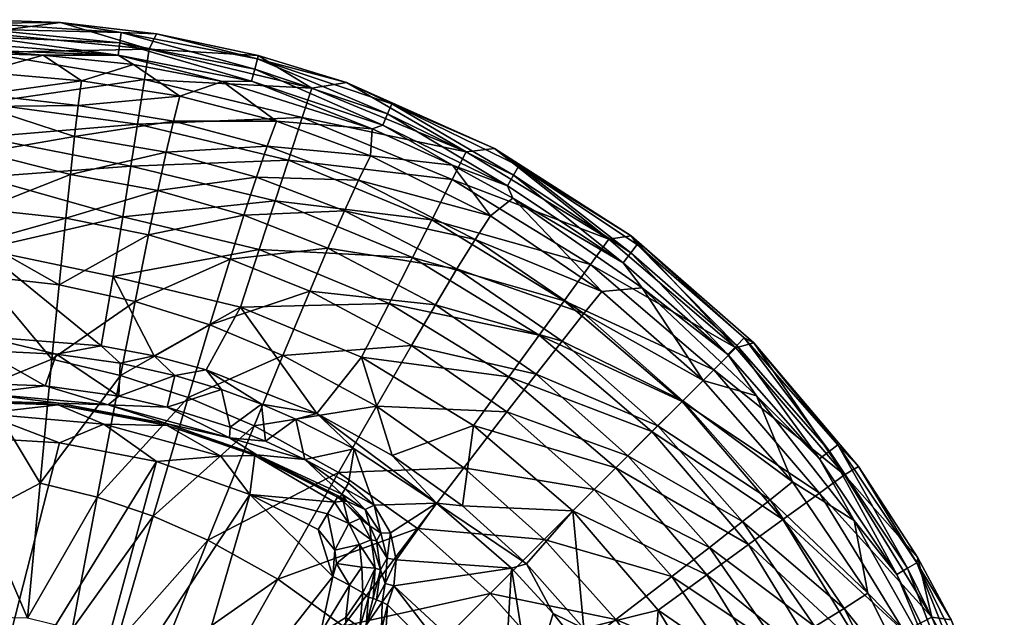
# Model space of a CAD drawing. Header units: millimetres. Extents: x -200 to 200, y -45 to 355.
# Tile 13 of 13: x 7 to 189, y 244 to 355. Entities that reach past the tile are written whole.
import ezdxf

# ---------------------------------------------------------------- set-up
doc = ezdxf.new("R2010")
doc.units = ezdxf.units.MM
doc.layers.add('UM_KLEO3_02_BODY1', color=7, linetype='CONTINUOUS')

msp = doc.modelspace()

# ---------------------------------------------------------------- meshes
at = {"layer": 'UM_KLEO3_02_BODY1'}
mesh = msp.add_polyface(dxfattribs=at)
corners = [(14.4079, 354.2422, -3.4725), (0, 354.7627, -3.4701), (0, 352.3637, -21.0137), (32.135, 352.1599, -3.4808), (30.7806, 349.3411, -24.3078), (0, 348.7262, -37.9127), (29.8845, 343.6833, -47.3648), (0, 339.322, -65.4906), (28.5838, 335.4713, -69.0756), (0, 333.0421, -78.4582), (0, 354.7128, -2.5128), (0, 354.111, -1.2134), (0, 352.9986, -0.3149), (25.5888, 352.4236, -1.173), (44.3309, 343.3539, -2.5321), (27.8679, 346.498, -2.5465), (25.0429, 348.225, -0.5467), (11.1922, 348.2014, -2.5543), (0, 348.5281, -2.5561), (0, 349.1114, -1.2488), (0, 350.2113, -0.3345), (0, 351.6125), (25.3331, 350.4546, -0.0354), (0, 345.0551, -16.7181), (0, 340.9195, -28.1716), (18.2658, 343.4501, -18.8767), (36.421, 340.6303, -19.0131), (0, 338.7075, -33.0153), (17.6628, 338.8808, -30.7217), (35.2415, 336.028, -30.9967), (0, 330.2419, -47.0011), (16.9841, 333.1761, -41.3895), (33.8983, 330.2687, -41.8089)]
mesh.append_faces([[corners[k] for k in face] for face in [(0, 1, 2, 2), (3, 0, 4, 4), (0, 2, 4, 4), (2, 5, 4, 4), (6, 4, 5, 5), (5, 7, 6, 6), (8, 6, 7, 7), (7, 9, 8, 8), (10, 1, 0, 0), (11, 10, 0, 0), (12, 11, 13, 13), (0, 13, 11, 11), (14, 15, 16, 16), (0, 3, 13, 13), (17, 18, 19, 19), (15, 17, 16, 16), (17, 19, 16, 16), (19, 20, 16, 16), (20, 21, 16, 16), (22, 16, 21, 21), (21, 12, 22, 22), (22, 12, 13, 13), (23, 18, 17, 17), (24, 23, 25, 25), (17, 25, 23, 23), (17, 15, 25, 25), (25, 15, 26, 26), (27, 24, 28, 28), (28, 24, 25, 25), (25, 26, 28, 28), (29, 28, 26, 26), (30, 27, 31, 31), (28, 31, 27, 27), (28, 29, 31, 31), (32, 31, 29, 29)]])
mesh = msp.add_polyface(dxfattribs=at)
corners = [(60.8033, 342.1333, -24.3078), (89.3288, 330.3176, -24.3078), (67.1771, 343.1247, -3.5062), (59.0331, 336.6853, -47.3648), (56.4638, 328.7779, -69.0756), (86.7282, 325.2137, -47.3648), (50.9074, 348.1648, -3.4929), (32.135, 352.1599, -3.4808), (30.7806, 349.3411, -24.3078), (29.8845, 343.6833, -47.3648), (28.5838, 335.4713, -69.0756), (27.3519, 327.6928, -84.1181), (73.9366, 335.2766, -0.5102), (71.945, 334.5908, -2.5014), (49.6738, 343.4074, -0.5305), (74.8054, 337.3887, -0.0481), (50.2529, 345.5956, -0.0407), (75.5568, 339.2187, -1.2455), (50.7588, 347.512, -1.2042), (44.3309, 343.3539, -2.5321), (25.0429, 348.225, -0.5467), (25.3331, 350.4546, -0.0354), (25.5888, 352.4236, -1.173), (27.8679, 346.498, -2.5465), (36.421, 340.6303, -19.0131), (54.2761, 336.0019, -19.1284), (71.6486, 329.6158, -19.2229), (35.2415, 336.028, -30.9967), (52.5537, 331.4132, -31.2294), (69.4229, 325.0888, -31.4199), (33.8983, 330.2687, -41.8089), (50.5694, 325.6731, -42.1638)]
mesh.append_faces([[corners[k] for k in face] for face in [(0, 1, 2, 2), (3, 4, 5, 5), (2, 6, 0, 0), (6, 7, 8, 8), (0, 6, 8, 8), (3, 0, 9, 9), (8, 9, 0, 0), (4, 3, 10, 10), (9, 10, 3, 3), (10, 11, 4, 4), (12, 13, 14, 14), (15, 12, 16, 16), (14, 16, 12, 12), (17, 15, 18, 18), (16, 18, 15, 15), (6, 2, 18, 18), (17, 18, 2, 2), (13, 19, 14, 14), (14, 19, 20, 20), (16, 14, 21, 21), (20, 21, 14, 14), (18, 16, 22, 22), (21, 22, 16, 16), (7, 6, 18, 18), (22, 7, 18, 18), (23, 19, 24, 24), (24, 19, 25, 25), (19, 13, 25, 25), (26, 25, 13, 13), (24, 25, 27, 27), (28, 27, 25, 25), (25, 26, 28, 28), (29, 28, 26, 26), (27, 28, 30, 30), (31, 30, 28, 28)]])
mesh = msp.add_polyface(dxfattribs=at)
corners = [(89.3288, 330.3176, -24.3078), (115.6547, 314.1851, -24.3078), (94.5319, 330.9727, -3.5316), (112.2877, 309.5508, -47.3648), (86.7282, 325.2137, -47.3648), (107.4006, 302.8243, -69.0756), (82.9535, 317.8055, -69.0756), (79.3782, 310.7885, -84.1181), (67.1771, 343.1247, -3.5062), (59.0331, 336.6853, -47.3648), (60.8033, 342.1333, -24.3078), (96.9271, 324.0339, -0.4914), (118.3205, 309.8203, -0.4782), (97.9411, 321.8025, -2.4736), (119.7274, 311.6596, -0.0613), (98.0745, 326.031, -0.0557), (120.9245, 313.2256, -1.3131), (99.0573, 327.7438, -1.2853), (119.8167, 314.8309, -3.5485), (86.8047, 327.8751, -2.4851), (73.9366, 335.2766, -0.5102), (74.8054, 337.3887, -0.0481), (75.5568, 339.2187, -1.2455), (71.945, 334.5908, -2.5014), (71.6486, 329.6158, -19.2229), (93.7811, 318.4879, -19.3163), (114.388, 304.5641, -19.3727), (69.4229, 325.0888, -31.4199), (90.9522, 314.1196, -31.6083), (66.8291, 319.4406, -42.4543), (87.6062, 308.7043, -42.7415), (111.0395, 300.4445, -31.7217), (83.6464, 302.0986, -52.845), (63.7888, 312.5188, -52.4777)]
mesh.append_faces([[corners[k] for k in face] for face in [(0, 1, 2, 2), (3, 1, 4, 4), (0, 4, 1, 1), (5, 3, 6, 6), (4, 6, 3, 3), (6, 7, 5, 5), (2, 8, 0, 0), (4, 0, 9, 9), (10, 9, 0, 0), (11, 12, 13, 13), (14, 12, 15, 15), (11, 15, 12, 12), (16, 14, 17, 17), (15, 17, 14, 14), (2, 18, 17, 17), (13, 19, 11, 11), (11, 19, 20, 20), (15, 11, 21, 21), (20, 21, 11, 11), (17, 15, 22, 22), (21, 22, 15, 15), (8, 2, 22, 22), (17, 22, 2, 2), (19, 23, 20, 20), (23, 19, 24, 24), (25, 24, 19, 19), (19, 13, 25, 25), (25, 13, 26, 26), (24, 25, 27, 27), (28, 27, 25, 25), (25, 26, 28, 28), (27, 28, 29, 29), (30, 29, 28, 28), (28, 31, 30, 30), (32, 33, 30, 30)]])
mesh = msp.add_polyface(dxfattribs=at)
corners = [(-2.2651, 287.5872, -125), (11.5465, 287.103, -125), (0, 293.6234, -125), (13.6364, 292.9514, -125), (25.1724, 285.1955, -125), (0, 296.2217, -124.0412), (25.3835, 291.2801, -125), (21.8728, 294.5175, -124.0412), (31.6719, 292.6244, -124.0412), (35.4714, 289.0086, -125), (24.1221, 307.3011, -111.6548), (0, 312.3564, -108.1835), (27.3519, 327.6928, -84.1181), (28.5838, 335.4713, -69.0756), (0, 333.0421, -78.4582), (0, 325.6392, -90.8411), (25.8698, 318.3354, -98.3283), (0, 319.7466, -58.7724), (0, 330.2419, -47.0011), (16.2063, 326.1594, -51.1158), (16.9841, 333.1761, -41.3895), (33.8983, 330.2687, -41.8089), (32.3473, 323.1848, -51.6523), (0, 313.7898, -63.884), (15.3525, 318.0615, -59.6021), (30.6377, 315.0305, -60.1973), (48.2608, 318.6219, -52.1062), (0, 307.3947, -68.5174), (14.1092, 305.7651, -69.1232), (28.1446, 302.7153, -69.7017), (45.7055, 310.5276, -60.7008), (0, 286.7915, -79.4765), (12.7659, 292.0017, -76.8404), (25.4531, 289.037, -77.3272), (41.9727, 298.3603, -70.1912)]
mesh.append_faces([[corners[k] for k in face] for face in [(0, 1, 2, 2), (3, 2, 1, 1), (1, 4, 3, 3), (5, 2, 3, 3), (3, 6, 7, 7), (7, 5, 3, 3), (8, 7, 6, 6), (6, 9, 8, 8), (10, 11, 7, 7), (5, 7, 11, 11), (7, 8, 10, 10), (12, 13, 14, 14), (14, 15, 12, 12), (12, 15, 16, 16), (15, 11, 16, 16), (10, 16, 11, 11), (17, 18, 19, 19), (19, 18, 20, 20), (20, 21, 19, 19), (22, 19, 21, 21), (23, 17, 24, 24), (24, 17, 19, 19), (19, 22, 24, 24), (25, 24, 22, 22), (22, 26, 25, 25), (27, 23, 28, 28), (24, 28, 23, 23), (24, 25, 28, 28), (29, 28, 25, 25), (25, 30, 29, 29), (31, 27, 32, 32), (28, 32, 27, 27), (28, 29, 32, 32), (33, 32, 29, 29), (29, 34, 33, 33)]])
mesh = msp.add_polyface(dxfattribs=at)
corners = [(41.3128, 290.0438, -124.0412), (31.6719, 292.6244, -124.0412), (35.4714, 289.0086, -125), (82.9535, 317.8055, -69.0756), (86.7282, 325.2137, -47.3648), (56.4638, 328.7779, -69.0756), (79.3782, 310.7885, -84.1181), (54.0302, 321.2879, -84.1181), (75.077, 302.347, -98.3283), (51.1026, 312.2775, -98.3283), (70.0051, 292.3928, -111.6548), (47.6503, 301.6524, -111.6548), (61.7302, 282.0155, -124.0412), (27.3519, 327.6928, -84.1181), (25.8698, 318.3354, -98.3283), (24.1221, 307.3011, -111.6548), (52.5537, 331.4132, -31.2294), (69.4229, 325.0888, -31.4199), (50.5694, 325.6731, -42.1638), (66.8291, 319.4406, -42.4543), (33.8983, 330.2687, -41.8089), (32.3473, 323.1848, -51.6523), (48.2608, 318.6219, -52.1062), (63.7888, 312.5188, -52.4777), (87.6062, 308.7043, -42.7415), (45.7055, 310.5276, -60.7008), (30.6377, 315.0305, -60.1973), (60.4097, 304.5965, -61.113), (83.6464, 302.0986, -52.845), (41.9727, 298.3603, -70.1912), (28.1446, 302.7153, -69.7017), (55.4637, 292.7369, -70.5919), (79.2214, 294.5699, -61.5205), (72.726, 283.3543, -70.9881), (37.9443, 284.9316, -77.739), (25.4531, 289.037, -77.3272)]
mesh.append_faces([[corners[k] for k in face] for face in [(0, 1, 2, 2), (3, 4, 5, 5), (6, 3, 7, 7), (5, 7, 3, 3), (8, 6, 9, 9), (7, 9, 6, 6), (10, 8, 11, 11), (9, 11, 8, 8), (0, 12, 11, 11), (10, 11, 12, 12), (7, 5, 13, 13), (9, 7, 14, 14), (13, 14, 7, 7), (11, 9, 15, 15), (14, 15, 9, 9), (1, 0, 11, 11), (15, 1, 11, 11), (16, 17, 18, 18), (19, 18, 17, 17), (20, 18, 21, 21), (22, 21, 18, 18), (18, 19, 22, 22), (23, 22, 19, 19), (19, 24, 23, 23), (25, 26, 22, 22), (22, 23, 25, 25), (27, 25, 23, 23), (23, 28, 27, 27), (29, 30, 25, 25), (25, 27, 29, 29), (31, 29, 27, 27), (27, 32, 31, 31), (33, 31, 32, 32), (34, 35, 29, 29), (29, 31, 34, 34)]])
mesh = msp.add_polyface(dxfattribs=at)
corners = [(139.1329, 294.1329, -24.3078), (159.1851, 270.6547, -24.3078), (142.4327, 295.0525, -3.5535), (119.8167, 314.8309, -3.5485), (115.6547, 314.1851, -24.3078), (135.0823, 290.0823, -47.3648), (112.2877, 309.5508, -47.3648), (129.2032, 284.2032, -69.0756), (107.4006, 302.8243, -69.0756), (123.6344, 278.6344, -84.1181), (102.7716, 296.4529, -84.1181), (97.2029, 288.7882, -98.3283), (94.5319, 330.9727, -3.5316), (137.6585, 292.9139, -0.4734), (154.594, 273.6161, -0.4781), (142.9722, 285.2532, -2.4532), (156.4307, 275.0265, -0.0614), (139.2972, 294.5557, -0.0634), (157.9944, 276.2266, -1.3133), (140.6886, 295.9496, -1.323), (120.9245, 313.2256, -1.3131), (121.8118, 305.2337, -2.4538), (118.3205, 309.8203, -0.4782), (119.7274, 311.6596, -0.0613), (97.9411, 321.8025, -2.4736), (99.0573, 327.7438, -1.2853), (114.388, 304.5641, -19.3727), (133.0973, 288.0973, -19.3918), (111.0395, 300.4445, -31.7217), (129.3179, 284.3179, -31.7601), (149.5645, 269.3884, -19.3735), (107.0233, 295.3836, -42.9144), (124.7263, 279.7263, -42.9726)]
mesh.append_faces([[corners[k] for k in face] for face in [(0, 1, 2, 2), (2, 3, 0, 0), (4, 0, 3, 3), (5, 0, 6, 6), (4, 6, 0, 0), (7, 5, 8, 8), (6, 8, 5, 5), (9, 7, 10, 10), (8, 10, 7, 7), (10, 11, 9, 9), (3, 12, 4, 4), (13, 14, 15, 15), (16, 14, 17, 17), (13, 17, 14, 14), (18, 16, 19, 19), (17, 19, 16, 16), (20, 3, 19, 19), (3, 2, 19, 19), (19, 2, 18, 18), (15, 21, 13, 13), (22, 13, 21, 21), (17, 13, 23, 23), (22, 23, 13, 13), (19, 17, 20, 20), (23, 20, 17, 17), (21, 24, 22, 22), (20, 25, 3, 3), (24, 21, 26, 26), (26, 21, 27, 27), (21, 15, 27, 27), (26, 27, 28, 28), (29, 28, 27, 27), (27, 30, 29, 29), (28, 29, 31, 31), (32, 31, 29, 29)]])
mesh = msp.add_polyface(dxfattribs=at)
corners = [(83.8105, 265.4191, -125), (68.6259, 275.4451, -125), (72.3059, 265.0798, -125), (75.308, 259.9146, -125), (76.3615, 254.9304, -125), (100.4843, 254.2294, -124.0412), (88.6436, 264.9358, -124.0412), (75.6704, 274.2374, -124.0412), (61.7302, 282.0155, -124.0412), (73.5356, 259.8684, -124.4936), (109.0355, 264.0355, -111.6548), (116.9352, 271.9352, -98.3283), (123.6344, 278.6344, -84.1181), (97.2029, 288.7882, -98.3283), (90.6362, 279.75, -111.6548), (102.7716, 296.4529, -84.1181), (107.4006, 302.8243, -69.0756), (79.3782, 310.7885, -84.1181), (75.077, 302.347, -98.3283), (70.0051, 292.3928, -111.6548), (111.0395, 300.4445, -31.7217), (90.9522, 314.1196, -31.6083), (114.388, 304.5641, -19.3727), (107.0233, 295.3836, -42.9144), (87.6062, 308.7043, -42.7415), (83.6464, 302.0986, -52.845), (102.2278, 289.2475, -53.0661), (124.7263, 279.7263, -42.9726), (79.2214, 294.5699, -61.5205), (60.4097, 304.5965, -61.113), (96.8403, 282.2855, -61.7656), (119.1991, 274.1991, -53.1405), (72.726, 283.3543, -70.9881), (88.9072, 271.9584, -71.2265), (112.9581, 267.9581, -61.8482), (103.7359, 258.7359, -71.3069), (65.7113, 271.1084, -78.4096), (80.3277, 260.7302, -78.6103)]
mesh.append_faces([[corners[k] for k in face] for face in [(0, 1, 2, 2), (2, 3, 0, 0), (3, 4, 0, 0), (5, 6, 0, 0), (6, 7, 0, 0), (7, 8, 0, 0), (3, 2, 9, 9), (6, 5, 10, 10), (11, 12, 13, 13), (10, 11, 14, 14), (13, 14, 11, 11), (7, 6, 14, 14), (14, 6, 10, 10), (15, 16, 17, 17), (13, 15, 18, 18), (17, 18, 15, 15), (14, 13, 19, 19), (18, 19, 13, 13), (14, 19, 7, 7), (20, 21, 22, 22), (23, 24, 20, 20), (24, 23, 25, 25), (26, 25, 23, 23), (23, 27, 26, 26), (28, 29, 25, 25), (25, 26, 28, 28), (30, 28, 26, 26), (26, 31, 30, 30), (28, 30, 32, 32), (33, 32, 30, 30), (30, 34, 33, 33), (35, 33, 34, 34), (32, 33, 36, 36), (37, 36, 33, 33), (33, 35, 37, 37)]])
mesh = msp.add_polyface(dxfattribs=at)
corners = [(172.7291, 255.3367, -3.5283), (161.7699, 272.1862, -3.5452), (159.1851, 270.6547, -24.3078), (175.3176, 244.3288, -24.3078), (142.4327, 295.0525, -3.5535), (154.5508, 267.2877, -47.3648), (135.0823, 290.0823, -47.3648), (139.1329, 294.1329, -24.3078), (147.8243, 262.4006, -69.0756), (129.2032, 284.2032, -69.0756), (141.4529, 257.7716, -84.1181), (123.6344, 278.6344, -84.1181), (133.7882, 252.2029, -98.3283), (116.9352, 271.9352, -98.3283), (109.0355, 264.0355, -111.6548), (168.8431, 252.2592, -0.4913), (160.9958, 262.1946, -2.4834), (154.594, 273.6161, -0.4781), (170.8381, 253.4105, -0.0557), (156.4307, 275.0265, -0.0614), (172.5489, 254.3967, -1.2856), (157.9944, 276.2266, -1.3133), (142.9722, 285.2532, -2.4532), (133.0973, 288.0973, -19.3918), (149.5645, 269.3884, -19.3735), (163.4885, 248.7817, -19.3178), (145.4451, 266.0401, -31.7231), (129.3179, 284.3179, -31.7601), (124.7263, 279.7263, -42.9726), (140.3844, 262.024, -42.9161), (159.1206, 245.9532, -31.6105), (119.1991, 274.1991, -53.1405), (102.2278, 289.2475, -53.0661), (134.2484, 257.2287, -53.068), (112.9581, 267.9581, -61.8482), (96.8403, 282.2855, -61.7656), (127.2865, 251.8413, -61.7678), (103.7359, 258.7359, -71.3069)]
mesh.append_faces([[corners[k] for k in face] for face in [(0, 1, 2, 2), (3, 0, 2, 2), (1, 4, 2, 2), (5, 2, 6, 6), (7, 6, 2, 2), (8, 5, 9, 9), (6, 9, 5, 5), (10, 8, 11, 11), (9, 11, 8, 8), (12, 10, 13, 13), (11, 13, 10, 10), (13, 14, 12, 12), (15, 16, 17, 17), (18, 15, 19, 19), (17, 19, 15, 15), (20, 18, 21, 21), (19, 21, 18, 18), (4, 1, 21, 21), (1, 0, 20, 20), (21, 1, 20, 20), (16, 22, 17, 17), (23, 22, 24, 24), (22, 16, 24, 24), (25, 24, 16, 16), (26, 27, 24, 24), (24, 25, 26, 26), (27, 26, 28, 28), (29, 28, 26, 26), (26, 30, 29, 29), (31, 32, 28, 28), (28, 29, 31, 31), (33, 31, 29, 29), (34, 35, 31, 31), (31, 33, 34, 34), (34, 36, 37, 37)]])
mesh = msp.add_polyface(dxfattribs=at)
corners = [(25.3835, 291.2801, -125), (13.6364, 292.9514, -125), (25.1724, 285.1955, -125), (35.4714, 289.0086, -125), (34.0998, 283.1472, -125), (23.1613, 283.6093, -124.2981), (14.092, 283.884, -122.5209), (34.3973, 280.006, -122.5209), (11.5465, 287.103, -125), (0, 285.6782, -124.2981), (-6.5715, 284.4855, -122.5209), (-2.2651, 287.5872, -125), (13.9692, 283.6114, -120.9086), (34.102, 279.7922, -120.9086), (-6.5141, 284.2037, -120.9086), (14.1884, 276.5914, -114.3517), (32.1231, 273.1266, -114.3517), (22.3595, 279.9946, -116.4782), (0, 277.4164, -114.3517), (0, 281.9787, -116.4782), (0, 263.489, -87.4896), (0, 286.7915, -79.4765), (10.6058, 269.1425, -85.6767), (12.7659, 292.0017, -76.8404), (25.4531, 289.037, -77.3272), (21.1355, 266.5342, -85.9851), (37.9443, 284.9316, -77.739), (0, 244.3287, -92.0478), (8.3106, 244.1893, -91.9914), (16.5575, 242.1593, -92.1495), (31.4944, 263.0096, -86.2461), (24.6664, 239.4147, -92.2833), (41.5909, 258.5914, -86.4597), (0, 221.0574, -107.7765), (17.3824, 218.7393, -107.7776), (49.3426, 267.0317, -114.3517)]
mesh.append_faces([[corners[k] for k in face] for face in [(0, 1, 2, 2), (3, 0, 2, 2), (4, 2, 5, 5), (6, 7, 5, 5), (2, 8, 5, 5), (9, 5, 8, 8), (10, 6, 9, 9), (5, 9, 6, 6), (8, 11, 9, 9), (12, 13, 7, 7), (7, 6, 12, 12), (14, 12, 6, 6), (15, 16, 17, 17), (18, 15, 19, 19), (17, 19, 15, 15), (13, 12, 17, 17), (17, 12, 19, 19), (12, 14, 19, 19), (20, 21, 22, 22), (23, 22, 21, 21), (23, 24, 22, 22), (25, 22, 24, 24), (24, 26, 25, 25), (27, 20, 28, 28), (22, 28, 20, 20), (22, 25, 28, 28), (29, 28, 25, 25), (25, 30, 29, 29), (31, 29, 30, 30), (30, 32, 31, 31), (15, 18, 33, 33), (16, 15, 33, 33), (33, 34, 16, 16), (35, 16, 34, 34)]])
mesh = msp.add_polyface(dxfattribs=at)
corners = [(-55.1042, 282.2009, -125), (-65.9781, 276.9153, -125), (-52.1614, 276.9168, -125), (-37.9689, 288.3227, -125), (-35.9517, 282.64, -125), (-58.5188, 283.5267, -124.0412), (-46.8762, 275.8813, -122.5209), (-45.5892, 277.468, -124.2981), (0, 285.6782, -124.2981), (-10.8616, 287.161, -125), (-23.1613, 283.6093, -124.2981), (-27.0679, 281.7951, -122.5209), (-6.5715, 284.4855, -122.5209), (-18.325, 286.3344, -125), (-24.7963, 285.2676, -125), (-65.5152, 266.5518, -120.9086), (-46.4805, 275.7295, -120.9086), (14.092, 283.884, -122.5209), (-6.5141, 284.2037, -120.9086), (-26.8339, 281.5543, -120.9086), (-44.0202, 274.1042, -116.4782), (-32.1231, 273.1266, -114.3517), (-14.1884, 276.5914, -114.3517), (-22.3595, 279.9946, -116.4782), (0, 277.4164, -114.3517), (0, 281.9787, -116.4782), (-49.3426, 267.0317, -114.3517), (-12.7659, 292.0017, -76.8404), (0, 286.7915, -79.4765), (-10.6058, 269.1425, -85.6767), (-25.4531, 289.037, -77.3272), (-21.1355, 266.5342, -85.9851), (-37.9443, 284.9316, -77.739), (-31.4944, 263.0096, -86.2461), (-41.5909, 258.5914, -86.4597)]
mesh.append_faces([[corners[k] for k in face] for face in [(0, 1, 2, 2), (3, 0, 2, 2), (2, 4, 3, 3), (0, 3, 5, 5), (6, 7, 2, 2), (8, 9, 10, 10), (11, 12, 10, 10), (8, 10, 12, 12), (13, 14, 10, 10), (14, 4, 10, 10), (7, 10, 4, 4), (6, 11, 7, 7), (10, 7, 11, 11), (4, 2, 7, 7), (15, 16, 6, 6), (17, 12, 18, 18), (19, 18, 12, 12), (12, 11, 19, 19), (11, 6, 16, 16), (16, 19, 11, 11), (19, 16, 20, 20), (21, 22, 23, 23), (22, 24, 25, 25), (23, 22, 25, 25), (25, 18, 23, 23), (20, 21, 23, 23), (18, 19, 23, 23), (23, 19, 20, 20), (26, 20, 16, 16), (27, 28, 29, 29), (30, 27, 31, 31), (29, 31, 27, 27), (32, 30, 33, 33), (31, 33, 30, 30), (33, 34, 32, 32)]])
mesh = msp.add_polyface(dxfattribs=at)
corners = [(25.1724, 285.1955, -125), (34.0998, 283.1472, -125), (35.4714, 289.0086, -125), (44.1189, 286.4153, -125), (45.7449, 279.4666, -125), (51.5258, 283.6916, -125), (52.2403, 276.883, -125), (57.8697, 280.9665, -125), (59.4997, 273.5087, -125), (41.3128, 290.0438, -124.0412), (61.7302, 282.0155, -124.0412), (45.5892, 277.468, -124.2981), (50.6716, 274.3401, -122.5209), (66.3518, 267.0743, -123.8474), (34.3973, 280.006, -122.5209), (23.1613, 283.6093, -124.2981), (34.102, 279.7922, -120.9086), (50.2466, 274.2112, -120.9086), (65.5152, 266.5518, -120.9086), (32.1231, 273.1266, -114.3517), (49.3426, 267.0317, -114.3517), (44.0202, 274.1042, -116.4782), (63.6869, 263.4388, -115.5316), (64.9747, 265.6316, -118.1017), (22.3595, 279.9946, -116.4782), (50.1259, 279.7159, -78.0762), (37.9443, 284.9316, -77.739), (55.4637, 292.7369, -70.5919), (31.4944, 263.0096, -86.2461), (21.1355, 266.5342, -85.9851), (41.5909, 258.5914, -86.4597), (65.7113, 271.1084, -78.4096), (32.5656, 235.9729, -92.3928), (24.6664, 239.4147, -92.2833), (54.5047, 251.3668, -86.6711), (33.3266, 212.0645, -107.7795), (64.7073, 251.8559, -113.6594)]
mesh.append_faces([[corners[k] for k in face] for face in [(0, 1, 2, 2), (3, 2, 1, 1), (1, 4, 3, 3), (5, 3, 4, 4), (4, 6, 5, 5), (7, 5, 6, 6), (6, 8, 7, 7), (3, 5, 9, 9), (10, 9, 5, 5), (2, 3, 9, 9), (8, 11, 12, 12), (13, 8, 12, 12), (8, 6, 11, 11), (14, 12, 11, 11), (6, 4, 11, 11), (4, 1, 11, 11), (11, 1, 15, 15), (11, 15, 14, 14), (16, 17, 12, 12), (12, 14, 16, 16), (17, 18, 12, 12), (19, 20, 21, 21), (17, 21, 20, 20), (22, 23, 20, 20), (24, 19, 21, 21), (17, 16, 21, 21), (21, 16, 24, 24), (25, 26, 27, 27), (28, 29, 26, 26), (26, 25, 28, 28), (30, 28, 25, 25), (25, 31, 30, 30), (32, 33, 30, 30), (30, 34, 32, 32), (35, 36, 20, 20)]])
mesh = msp.add_polyface(dxfattribs=at)
corners = [(68.6259, 275.4451, -125), (57.8697, 280.9665, -125), (59.4997, 273.5087, -125), (67.556, 269.1082, -125), (72.3059, 265.0798, -125), (61.7302, 282.0155, -124.0412), (83.8105, 265.4191, -125), (51.5258, 283.6916, -125), (66.3518, 267.0743, -123.8474), (66.0508, 266.566, -122.5209), (67.256, 265.79, -122.583), (66.9441, 268.0748, -124.7491), (70.6805, 264.2495, -124.4193), (73.5356, 259.8684, -124.4936), (71.4881, 261.2364, -122.795), (50.6716, 274.3401, -122.5209), (75.6704, 274.2374, -124.0412), (70.0051, 292.3928, -111.6548), (65.5152, 266.5518, -120.9086), (66.595, 265.8174, -120.7472), (69.7417, 262.6162, -120.242), (64.9747, 265.6316, -118.1017), (67.6116, 261.6604, -116.4215), (61.9948, 260.5577, -114.3517), (65.0797, 256.7254, -114.1587), (63.6869, 263.4388, -115.5316), (71.7689, 258.6407, -119.8483), (49.3426, 267.0317, -114.3517), (50.2466, 274.2112, -120.9086), (55.4637, 292.7369, -70.5919), (72.726, 283.3543, -70.9881), (50.1259, 279.7159, -78.0762), (65.7113, 271.1084, -78.4096), (54.5047, 251.3668, -86.6711), (41.5909, 258.5914, -86.4597)]
mesh.append_faces([[corners[k] for k in face] for face in [(0, 1, 2, 2), (2, 3, 0, 0), (3, 4, 0, 0), (1, 0, 5, 5), (0, 6, 5, 5), (7, 1, 5, 5), (8, 9, 10, 10), (11, 8, 12, 12), (10, 12, 8, 8), (12, 13, 4, 4), (10, 14, 12, 12), (13, 12, 14, 14), (12, 4, 11, 11), (3, 11, 4, 4), (11, 3, 2, 2), (8, 11, 2, 2), (15, 9, 8, 8), (5, 16, 17, 17), (9, 18, 19, 19), (10, 9, 19, 19), (14, 10, 19, 19), (19, 20, 14, 14), (9, 15, 18, 18), (19, 18, 21, 21), (20, 19, 22, 22), (21, 22, 19, 19), (23, 24, 25, 25), (26, 20, 22, 22), (21, 25, 22, 22), (27, 23, 25, 25), (21, 18, 28, 28), (28, 27, 21, 21), (29, 30, 31, 31), (32, 31, 30, 30), (33, 34, 32, 32)]])
mesh = msp.add_polyface(dxfattribs=at)
corners = [(72.72, 247.5837, -123.9497), (72.1587, 247.8416, -122.7765), (70.8122, 242.886, -122.7765), (73.7652, 247.1035, -124.7791), (73.6522, 242.0436, -125), (73.4998, 253.1284, -122.8724), (71.4881, 261.2364, -122.795), (72.7726, 258.461, -122.8539), (73.5356, 259.8684, -124.4936), (71.2637, 247.9691, -119.5349), (69.6536, 242.4439, -118.6045), (72.5081, 253.4095, -119.5725), (71.7689, 258.6407, -119.8483), (69.7417, 262.6162, -120.242), (67.0864, 244.3031, -114.5515), (70.2006, 248.8234, -116.832), (64.7073, 251.8559, -113.6594), (62.3803, 241.3881, -112.5013), (67.781, 250.2786, -114.5012), (70.0314, 253.5927, -115.7898), (65.3559, 254.2635, -113.9353), (65.0797, 256.7254, -114.1587), (69.6277, 257.7537, -116.1657), (67.6116, 261.6604, -116.4215), (63.6869, 263.4388, -115.5316), (65.7113, 271.1084, -78.4096), (80.3277, 260.7302, -78.6103), (54.5047, 251.3668, -86.6711), (66.618, 242.7097, -86.7986), (61.9948, 260.5577, -114.3517), (49.3426, 267.0317, -114.3517)]
mesh.append_faces([[corners[k] for k in face] for face in [(0, 1, 2, 2), (3, 0, 2, 2), (4, 3, 2, 2), (1, 0, 5, 5), (6, 7, 8, 8), (2, 1, 9, 9), (9, 10, 2, 2), (9, 1, 11, 11), (1, 5, 11, 11), (12, 11, 5, 5), (5, 7, 12, 12), (7, 6, 12, 12), (13, 12, 6, 6), (14, 10, 15, 15), (9, 15, 10, 10), (16, 17, 18, 18), (14, 18, 17, 17), (15, 18, 14, 14), (19, 20, 18, 18), (16, 18, 20, 20), (18, 15, 19, 19), (21, 20, 22, 22), (19, 22, 20, 20), (9, 11, 15, 15), (19, 15, 11, 11), (19, 11, 22, 22), (23, 24, 21, 21), (22, 23, 21, 21), (11, 12, 22, 22), (22, 12, 23, 23), (25, 26, 27, 27), (28, 27, 26, 26), (16, 20, 21, 21), (21, 29, 16, 16), (29, 30, 16, 16)]])
mesh = msp.add_polyface(dxfattribs=at)
corners = [(188.7172, 220.5005, -3.486), (178.901, 243.8698, -3.513), (175.3176, 244.3288, -24.3078), (187.1333, 215.8033, -24.3078), (181.6853, 214.0331, -47.3648), (170.2136, 241.7282, -47.3648), (162.8055, 237.9535, -69.0756), (172.7291, 255.3367, -3.5283), (154.5508, 267.2877, -47.3648), (159.1851, 270.6547, -24.3078), (147.8243, 262.4006, -69.0756), (155.7884, 234.3782, -84.1181), (141.4529, 257.7716, -84.1181), (147.347, 230.077, -98.3283), (133.7882, 252.2029, -98.3283), (184.0963, 230.8551, -1.2459), (180.1567, 229.2281, -0.51), (175.3519, 236.6901, -2.5119), (168.8431, 252.2592, -0.4913), (182.2675, 230.1006, -0.0482), (170.8381, 253.4105, -0.0557), (172.5489, 254.3967, -1.2856), (160.9958, 262.1946, -2.4834), (163.4885, 248.7817, -19.3178), (174.6165, 226.6493, -19.2244), (159.1206, 245.9532, -31.6105), (145.4451, 266.0401, -31.7231), (170.0898, 224.424, -31.4223), (153.7056, 242.6075, -42.7443), (140.3844, 262.024, -42.9161), (164.442, 221.8305, -42.4573), (134.2484, 257.2287, -53.068), (147.1001, 238.648, -52.8484), (157.5204, 218.7904, -52.4812), (139.5716, 234.2231, -61.5241)]
mesh.append_faces([[corners[k] for k in face] for face in [(0, 1, 2, 2), (3, 0, 2, 2), (4, 3, 5, 5), (2, 5, 3, 3), (5, 6, 4, 4), (1, 7, 2, 2), (5, 2, 8, 8), (9, 8, 2, 2), (6, 5, 10, 10), (8, 10, 5, 5), (11, 6, 12, 12), (10, 12, 6, 6), (13, 11, 14, 14), (12, 14, 11, 11), (1, 0, 15, 15), (16, 17, 18, 18), (19, 16, 20, 20), (18, 20, 16, 16), (15, 19, 21, 21), (20, 21, 19, 19), (7, 1, 21, 21), (21, 1, 15, 15), (17, 22, 18, 18), (22, 17, 23, 23), (24, 23, 17, 17), (25, 26, 23, 23), (23, 24, 25, 25), (27, 25, 24, 24), (28, 29, 25, 25), (25, 27, 28, 28), (30, 28, 27, 27), (29, 28, 31, 31), (32, 31, 28, 28), (28, 30, 32, 32), (32, 33, 34, 34)]])
mesh = msp.add_polyface(dxfattribs=at)
corners = [(111.5325, 237.3225, -125), (105.3824, 245.0612, -125), (101.1842, 231.2382, -125), (106.6135, 229.5732, -125), (116.436, 230.2272, -125), (111.5505, 225.9308, -125), (114.1083, 222.556, -125), (111.041, 242.2552, -124.0412), (123.2154, 224.0039, -124.0412), (100.4843, 254.2294, -124.0412), (110.3685, 224.5349, -124.3865), (106.4788, 227.7258, -124.4734), (105.8372, 226.7186, -122.8061), (108.5044, 224.8176, -122.713), (101.7523, 229.4914, -124.5138), (101.0446, 228.3616, -122.8767), (137.3928, 225.0051, -111.6548), (147.347, 230.077, -98.3283), (124.75, 245.6362, -111.6548), (133.7882, 252.2029, -98.3283), (109.0355, 264.0355, -111.6548), (104.1549, 226.5883, -119.8894), (127.2865, 251.8413, -61.7678), (112.9581, 267.9581, -61.8482), (134.2484, 257.2287, -53.068), (147.1001, 238.648, -52.8484), (139.5716, 234.2231, -61.5241), (116.9595, 243.9082, -71.2288), (103.7359, 258.7359, -71.3069), (128.356, 227.7278, -70.9919), (149.5982, 215.4114, -61.1168), (93.7404, 248.7404, -78.6781), (105.7312, 235.3288, -78.6126), (116.1101, 220.713, -78.4133)]
mesh.append_faces([[corners[k] for k in face] for face in [(0, 1, 2, 2), (2, 3, 0, 0), (4, 0, 3, 3), (3, 5, 4, 4), (5, 6, 4, 4), (1, 0, 7, 7), (0, 4, 7, 7), (8, 7, 4, 4), (7, 9, 1, 1), (10, 5, 11, 11), (12, 13, 11, 11), (5, 3, 11, 11), (11, 3, 14, 14), (15, 12, 14, 14), (11, 14, 12, 12), (3, 2, 14, 14), (16, 17, 18, 18), (19, 18, 17, 17), (7, 8, 18, 18), (16, 18, 8, 8), (18, 19, 20, 20), (9, 7, 20, 20), (18, 20, 7, 7), (12, 15, 21, 21), (22, 23, 24, 24), (24, 25, 22, 22), (26, 22, 25, 25), (27, 28, 22, 22), (22, 26, 27, 27), (29, 27, 26, 26), (26, 30, 29, 29), (28, 27, 31, 31), (32, 31, 27, 27), (27, 29, 32, 32), (33, 32, 29, 29)]])
mesh = msp.add_polyface(dxfattribs=at)
corners = [(70.8122, 242.886, -122.7765), (71.8284, 240.5211, -124.3801), (73.6522, 242.0436, -125), (74.2255, 237.4939, -125), (71.2204, 237.467, -122.7765), (73.8888, 233.8356, -124.3801), (69.6536, 242.4439, -118.6045), (70.0614, 236.7166, -117.8706), (72.4269, 231.5135, -117.4626), (73.4632, 232.517, -122.7765), (66.7775, 227.6873, -111.5854), (69.9765, 223.9909, -111.5343), (71.1681, 228.5496, -113.19), (75.3319, 224.8473, -113.2461), (64.4193, 231.8698, -111.7707), (68.2692, 233.2843, -113.4119), (76.4831, 227.4479, -117.4611), (62.3803, 241.3881, -112.5013), (66.8688, 238.6118, -113.8764), (67.0864, 244.3031, -114.5515), (42.6627, 230.3421, -92.5013), (32.5656, 235.9729, -92.3928), (54.5047, 251.3668, -86.6711), (66.618, 242.7097, -86.7986), (52.1272, 223.5911, -92.5669), (77.744, 232.744, -86.8418), (60.8147, 215.8147, -92.5893), (87.7106, 221.6189, -86.8005), (23.2956, 212.5323, -96.5284), (30.497, 208.6178, -96.5687), (42.0052, 206.0228, -107.7802), (33.3266, 212.0645, -107.7795), (64.7073, 251.8559, -113.6594), (17.3824, 218.7393, -107.7776), (49.3426, 267.0317, -114.3517)]
mesh.append_faces([[corners[k] for k in face] for face in [(0, 1, 2, 2), (3, 2, 1, 1), (0, 4, 1, 1), (1, 4, 5, 5), (5, 3, 1, 1), (4, 0, 6, 6), (6, 7, 4, 4), (7, 8, 9, 9), (9, 4, 7, 7), (10, 11, 12, 12), (12, 11, 13, 13), (14, 10, 15, 15), (12, 15, 10, 10), (16, 8, 12, 12), (12, 8, 15, 15), (17, 14, 18, 18), (15, 18, 14, 14), (8, 7, 15, 15), (18, 15, 7, 7), (18, 19, 17, 17), (7, 6, 18, 18), (19, 18, 6, 6), (20, 21, 22, 22), (22, 23, 20, 20), (24, 20, 23, 23), (23, 25, 24, 24), (26, 24, 25, 25), (25, 27, 26, 26), (21, 20, 28, 28), (29, 28, 20, 20), (10, 14, 30, 30), (31, 30, 14, 14), (14, 17, 31, 31), (17, 32, 31, 31), (33, 31, 34, 34)]])
mesh = msp.add_polyface(dxfattribs=at)
corners = [(76.3775, 233.4445, -125), (80.637, 229.9799, -125), (91.6318, 229.7918, -125), (74.7918, 246.6318, -125), (73.6522, 242.0436, -125), (74.2255, 237.4939, -125), (75.9718, 250.1246, -125), (96.373, 231.206, -125), (97.6612, 253.3805, -125), (83.8105, 265.4191, -125), (76.3615, 254.9304, -125), (101.1842, 231.2382, -125), (105.3824, 245.0612, -125), (100.4843, 254.2294, -124.0412), (73.7652, 247.1035, -124.7791), (73.8888, 233.8356, -124.3801), (71.2204, 237.467, -122.7765), (73.4632, 232.517, -122.7765), (77.2683, 228.6371, -122.7765), (78.8356, 228.8888, -124.3801), (72.72, 247.5837, -123.9497), (74.3675, 250.5651, -124.4976), (73.4998, 253.1284, -122.8724), (74.6974, 255.283, -124.5169), (72.7726, 258.461, -122.8539), (75.308, 259.9146, -125), (73.5356, 259.8684, -124.4936), (72.4269, 231.5135, -117.4626), (93.7404, 248.7404, -78.6781), (80.3277, 260.7302, -78.6103), (103.7359, 258.7359, -71.3069), (66.618, 242.7097, -86.7986), (77.744, 232.744, -86.8418), (105.7312, 235.3288, -78.6126), (87.7106, 221.6189, -86.8005)]
mesh.append_faces([[corners[k] for k in face] for face in [(0, 1, 2, 2), (3, 4, 5, 5), (5, 0, 2, 2), (3, 5, 2, 2), (6, 3, 2, 2), (2, 7, 6, 6), (8, 9, 10, 10), (10, 6, 8, 8), (8, 6, 7, 7), (7, 11, 8, 8), (12, 8, 11, 11), (9, 8, 13, 13), (8, 12, 13, 13), (4, 3, 14, 14), (0, 5, 15, 15), (16, 17, 15, 15), (17, 18, 15, 15), (15, 19, 0, 0), (20, 14, 21, 21), (14, 3, 6, 6), (21, 14, 6, 6), (21, 22, 20, 20), (6, 10, 21, 21), (23, 21, 10, 10), (24, 22, 23, 23), (23, 22, 21, 21), (10, 25, 23, 23), (26, 23, 25, 25), (26, 24, 23, 23), (18, 17, 27, 27), (28, 29, 30, 30), (29, 28, 31, 31), (32, 31, 28, 28), (28, 33, 32, 32), (34, 32, 33, 33)]])

doc.saveas('drawing.dxf')
